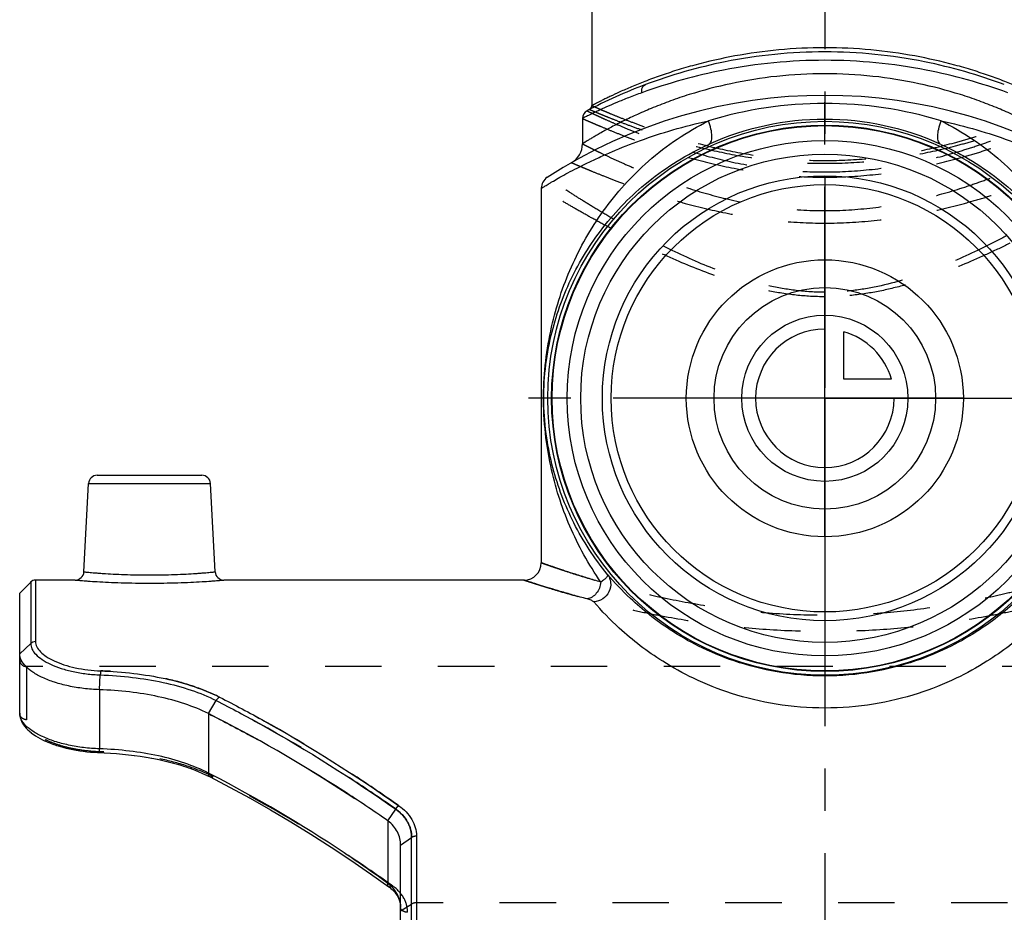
# Model space of a CAD drawing. Header units: millimetres. Extents: x 0 to 1000, y 0 to 1000.
# Tile 2 of 5: x 407 to 521, y 421 to 524. Entities that reach past the tile are written whole.
import ezdxf

# ---------------------------------------------------------------- set-up
doc = ezdxf.new("R2010")
doc.units = ezdxf.units.MM
doc.header["$LTSCALE"] = 65.185185
doc.linetypes.add('CENTER', pattern=[0.6, 0.375, -0.075, 0.075, -0.075])
doc.linetypes.add('HIDDEN', pattern=[0.2, 0.1, -0.1])
for name, color, linetype in [('ACHSEN_S', 7, 'CONTINUOUS'), ('FASEN', 7, 'CONTINUOUS'), ('FLAECHEN', 7, 'CONTINUOUS'), ('KOERPER', 7, 'CONTINUOUS'), ('KONST.EL_MIT_GEO', 7, 'CONTINUOUS'), ('KURVEN', 7, 'CONTINUOUS')]:
    doc.layers.add(name, color=color, linetype=linetype)

msp = doc.modelspace()

# ---------------------------------------------------------------- linework, layer by layer
at = {"layer": 'ACHSEN_S', "color": 40, "linetype": 'CENTER'}
msp.add_line((500, 662.55), (500, 338.23), dxfattribs=at)
at = {"layer": 'FASEN', "color": 7, "linetype": 'Continuous'}
for p, q in [((407, 457.95), (408.27, 459.22)), ((407, 450.93), (407, 457.95))]:
    msp.add_line(p, q, dxfattribs=at)
for radius in [31.5, 29.77]:
    msp.add_circle((500, 480.45), radius, dxfattribs=at)
for points, knots in [([(416.22, 446.78), (415.6, 446.8), (414.4, 446.89), (412.67, 447.18), (411.08, 447.59), (409.7, 448.12), (408.56, 448.73), (407.71, 449.41), (407.15, 450.14), (407, 450.68), (407, 450.93)], [0, 0, 0, 0, 0.171086, 0.335705, 0.489171, 0.627498, 0.747754, 0.848485, 0.930752, 1, 1, 1, 1]), ([(428.79, 444.02), (427.92, 444.46), (426.02, 445.23), (422.96, 446.04), (419.65, 446.57), (417.37, 446.74), (416.22, 446.78)], [0, 0, 0, 0, 0.225911, 0.471818, 0.732536, 1, 1, 1, 1]), ([(449.54, 431.63), (447.85, 432.8), (441.16, 437.29), (434.16, 441.32), (428.79, 444.02)], [0, 0, 0, 0, 0.254625, 1, 1, 1, 1]), ([(451, 428.81), (451, 429.08), (450.94, 429.61), (450.65, 430.37), (450.18, 431.06), (449.77, 431.45), (449.54, 431.63)], [0, 0, 0, 0, 0.240298, 0.483173, 0.734744, 1, 1, 1, 1])]:
    msp.add_open_spline(points, degree=3, knots=knots, dxfattribs=at)
at = {"layer": 'FASEN', "color": 8, "linetype": 'HIDDEN'}
msp.add_open_spline([(428.79, 444.02), (430.56, 443.13), (437.69, 439.37), (444.55, 435.09), (449.54, 431.63)], degree=3, knots=[0, 0, 0, 0, 0.246267, 1, 1, 1, 1], dxfattribs=at)
at = {"layer": 'FLAECHEN', "color": 7, "linetype": 'Continuous'}
for p, q in [((472, 512.78), (472, 509.85)), ((467.25, 504.72), (467.25, 461.45))]:
    msp.add_line(p, q, dxfattribs=at)
msp.add_circle((500, 480.45), 24.69, dxfattribs=at)
at = {"layer": 'KOERPER', "color": 40, "linetype": 'CENTER'}
for q in [(500, 517.12), (463.33, 480.45), (536.67, 480.45), (500, 443.78)]:
    msp.add_line((500, 480.45), q, dxfattribs=at)
at = {"layer": 'KOERPER', "color": 7, "linetype": 'Continuous'}
for p, q in [((413.42, 459.45), (408.83, 459.45)), ((465.25, 459.45), (430.58, 459.45))]:
    msp.add_line(p, q, dxfattribs=at)
at = {"layer": 'KOERPER', "color": 8, "linetype": 'HIDDEN'}
msp.add_line((592.2, 449.45), (407.8, 449.45), dxfattribs=at)
at = {"layer": 'KOERPER', "color": 7, "linetype": 'Continuous'}
for radius in [32, 31.56]:
    msp.add_circle((500, 480.45), radius, dxfattribs=at)
at = {"layer": 'KONST.EL_MIT_GEO', "color": 7, "linetype": 'Continuous'}
for p, q in [((473.1, 577.45), (473.1, 514.27)), ((415.95, 471.55), (428.05, 471.55)), ((414.42, 460.4), (414.95, 470.6)), ((414.95, 470.6), (429.05, 470.6)), ((429.58, 460.4), (429.05, 470.6)), ((408.27, 459.22), (408.27, 452.11)), ((408.83, 459.45), (408.83, 452.33)), ((407, 450.93), (408.27, 452.11)), ((407, 444.06), (407, 450.93)), ((416.22, 446.78), (416.31, 448.49)), ((416.22, 446.78), (416.22, 439.95)), ((428.79, 444.02), (429.68, 445.53)), ((428.79, 444.02), (428.79, 437.15)), ((407.14, 443.3), (407.23, 443.1)), ((407.22, 443.11), (407.33, 442.9)), ((407.33, 442.91), (407.45, 442.71)), ((407.45, 442.72), (407.6, 442.52)), ((407.59, 442.53), (407.76, 442.33)), ((407.75, 442.34), (407.94, 442.15)), ((407.93, 442.16), (408.14, 441.97)), ((408.13, 441.98), (408.35, 441.79)), ((408.34, 441.8), (408.58, 441.62)), ((408.57, 441.63), (408.83, 441.46)), ((408.82, 441.46), (409.09, 441.3)), ((409.08, 441.3), (409.36, 441.14)), ((409.35, 441.15), (409.65, 441)), ((409.64, 441), (409.95, 440.85)), ((409.94, 440.86), (410.26, 440.72)), ((410.25, 440.72), (410.59, 440.59)), ((410.57, 440.59), (410.92, 440.46)), ((410.91, 440.47), (411.27, 440.35)), ((411.26, 440.35), (411.63, 440.24)), ((411.61, 440.24), (411.99, 440.13)), ((411.98, 440.14), (412.37, 440.04)), ((412.35, 440.04), (412.75, 439.95)), ((412.74, 439.95), (413.14, 439.87)), ((413.13, 439.87), (413.54, 439.79)), ((413.53, 439.8), (413.94, 439.73)), ((413.93, 439.73), (414.35, 439.67)), ((414.34, 439.67), (414.76, 439.62)), ((414.75, 439.62), (415.18, 439.58)), ((415.16, 439.58), (415.6, 439.55)), ((415.58, 439.55), (416.02, 439.53)), ((416, 439.53), (416.78, 439.49)), ((428.63, 436.88), (428.99, 436.7)), ((429.13, 436.98), (428.79, 437.15)), ((429.13, 436.97), (428.79, 437.15)), ((449.54, 431.63), (450.44, 432.98)), ((449.54, 431.63), (449.54, 424.4)), ((451, 428.81), (452.27, 429.71)), ((451, 402.51), (451, 428.81)), ((452.27, 412.5), (452.27, 429.71)), ((452.83, 429.89), (452.83, 412.49))]:
    msp.add_line(p, q, dxfattribs=at)
at = {"layer": 'KONST.EL_MIT_GEO', "color": 8, "linetype": 'HIDDEN'}
for p, q in [((407.8, 449.45), (407.8, 443.31)), ((416.25, 439.6), (416.28, 439.6)), ((416.25, 439.6), (416.28, 439.6)), ((416.77, 439.49), (416.78, 439.49)), ((417.47, 439.46), (417.49, 439.45)), ((418.17, 439.41), (418.19, 439.4)), ((418.87, 439.34), (418.88, 439.34)), ((419.56, 439.27), (419.57, 439.27)), ((420.24, 439.19), (420.26, 439.19)), ((420.92, 439.09), (420.93, 439.09)), ((421.58, 438.99), (421.6, 438.99)), ((422.24, 438.87), (422.25, 438.87)), ((422.89, 438.74), (422.9, 438.74)), ((423.52, 438.61), (423.54, 438.6)), ((424.15, 438.46), (424.16, 438.45)), ((424.76, 438.3), (424.77, 438.29)), ((425.36, 438.13), (425.37, 438.12)), ((425.94, 437.95), (425.95, 437.94)), ((426.51, 437.75), (426.52, 437.75)), ((427.06, 437.55), (427.08, 437.55)), ((427.6, 437.34), (427.61, 437.33)), ((428.12, 437.11), (428.13, 437.11)), ((428.63, 436.88), (428.63, 436.88)), ((431.24, 435.53), (431.24, 435.52)), ((433.6, 434.24), (433.61, 434.23)), ((435.95, 432.9), (435.97, 432.9)), ((438.3, 431.52), (438.31, 431.51)), ((440.63, 430.08), (440.64, 430.08)), ((442.95, 428.6), (442.96, 428.6)), ((445.24, 427.09), (445.25, 427.08)), ((447.51, 425.53), (447.52, 425.52)), ((449.82, 424.29), (450.1, 424.09)), ((449.82, 424.28), (450.1, 424.09)), ((449.69, 423.98), (449.7, 423.97)), ((449.86, 423.84), (449.87, 423.83)), ((450.02, 423.7), (450.03, 423.69)), ((450.18, 423.54), (450.19, 423.54)), ((450.32, 423.39), (450.33, 423.38)), ((450.45, 423.22), (450.46, 423.21)), ((450.57, 423.05), (450.57, 423.04)), ((450.67, 422.88), (450.68, 422.87)), ((450.76, 422.69), (450.77, 422.68)), ((450.84, 422.51), (450.84, 422.5)), ((450.9, 422.31), (450.9, 422.31)), ((450.95, 422.12), (450.95, 422.11)), ((451, 421.22), (452.27, 422.01)), ((547.17, 422.16), (452.83, 422.16)), ((450.98, 421.92), (450.98, 421.91)), ((451, 421.71), (451, 421.7))]:
    msp.add_line(p, q, dxfattribs=at)
at = {"layer": 'KONST.EL_MIT_GEO', "color": 7, "linetype": 'Continuous'}
for points in [[(407, 444.06), (407, 444), (407.01, 443.84), (407.04, 443.66), (407.08, 443.48)], [(407, 444.01), (407.01, 443.85), (407.04, 443.67), (407.08, 443.49), (407.15, 443.29)], [(416.78, 439.49), (417.49, 439.45), (418.19, 439.4), (418.88, 439.34), (419.57, 439.27), (420.26, 439.19), (420.93, 439.09), (421.6, 438.99), (422.25, 438.87), (422.9, 438.74), (423.54, 438.6), (424.16, 438.45), (424.77, 438.29), (425.37, 438.12), (425.95, 437.94), (426.52, 437.75), (427.08, 437.55), (427.61, 437.33), (428.13, 437.11), (428.64, 436.87)], [(428.99, 436.7), (431.24, 435.52), (433.61, 434.23), (435.97, 432.9), (438.31, 431.51), (440.64, 430.08), (442.96, 428.6), (445.25, 427.08), (447.52, 425.52), (449.63, 424.02)], [(449.63, 424.02), (449.7, 423.97), (449.87, 423.83), (450.03, 423.69), (450.19, 423.54), (450.33, 423.38), (450.46, 423.21), (450.57, 423.04), (450.68, 422.87), (450.77, 422.68), (450.84, 422.5), (450.9, 422.31), (450.95, 422.11), (450.98, 421.91), (451, 421.7), (451, 421.61)]]:
    msp.add_lwpolyline(points, dxfattribs=at)
for radius in [28.2, 25.7]:
    msp.add_circle((500, 480.45), radius, dxfattribs=at)
for centre, radius, start, end in [((500, 461.45), 59, 110.5712, 117.7437), ((500, 456.45), 59, 57.0793, 122.9207), ((472.6, 514.27), 0.5, 297.4195, 0.0001), ((499.99, 468.95), 45.57, 89.9902, 107.1293), ((500.01, 468.95), 45.57, 72.8707, 90.0098), ((473, 512.78), 1, 117.7438, 179.9999), ((500, 480.19), 32.49, 90.0082, 114.393), ((500, 480.19), 32.49, 65.607, 89.9918), ((469.5, 509.85), 2.5, 299.7314, 0), ((468.75, 504.72), 1.5, 122.9208, 180), ((415.95, 470.55), 1, 90, 177), ((428.05, 470.55), 1, 3, 90), ((465.25, 461.45), 2, 270, 360), ((413.42, 460.45), 1, 269.9993, 357.0001), ((430.58, 460.45), 1, 182.9999, 270.0007), ((408.83, 458.65), 0.8, 90, 135), ((446.91, 420.97), 4.32, 48.003, 52.64)]:
    msp.add_arc(centre, radius, start, end, dxfattribs=at)
at = {"layer": 'KONST.EL_MIT_GEO', "color": 8, "linetype": 'HIDDEN'}
for centre, radius, start, end in [((407.8, 450.25), 0.8, 180, 270), ((421.1, 420.42), 18.27, 63.1461, 64.135), ((447.67, 421.61), 3.33, 0.0001, 1.9434)]:
    msp.add_arc(centre, radius, start, end, dxfattribs=at)
at = {"layer": 'KONST.EL_MIT_GEO', "color": 7, "linetype": 'Continuous'}
for points, knots in [([(526.9, 514.27), (526.9, 514.27), (526.88, 514.27), (526.86, 514.29), (526.82, 514.31), (526.76, 514.34), (526.69, 514.38), (526.55, 514.45), (526.35, 514.55), (526.05, 514.7), (525.7, 514.89), (525.28, 515.09), (524.6, 515.42), (523.62, 515.88), (522.27, 516.46), (520.72, 517.09), (518.98, 517.73), (517.06, 518.37), (514.2, 519.2), (510.28, 520.09), (505.26, 520.79), (500, 521.03), (494.74, 520.79), (489.72, 520.09), (485.8, 519.2), (482.94, 518.37), (481.02, 517.73), (479.28, 517.09), (477.73, 516.46), (476.38, 515.88), (475.4, 515.42), (474.72, 515.09), (474.3, 514.89), (473.95, 514.7), (473.65, 514.55), (473.45, 514.45), (473.31, 514.38), (473.24, 514.34), (473.18, 514.31), (473.14, 514.29), (473.12, 514.27), (473.1, 514.27), (473.1, 514.27)], [0, 0, 0, 0, 0.000169, 0.000675, 0.001518, 0.002694, 0.004204, 0.006045, 0.010701, 0.016634, 0.023805, 0.032172, 0.04169, 0.063986, 0.090309, 0.120285, 0.153566, 0.189828, 0.228763, 0.313411, 0.40488, 0.5, 0.59512, 0.68659, 0.771237, 0.810172, 0.846434, 0.879715, 0.909691, 0.936014, 0.95831, 0.967828, 0.976195, 0.983366, 0.989299, 0.993955, 0.995796, 0.997306, 0.998482, 0.999325, 0.999831, 1, 1, 1, 1]), ([(500, 520.47), (496.14, 520.47), (489.07, 519.76), (482.26, 517.81), (479.27, 516.69)], [0, 0, 0, 0, 0.546968, 1, 1, 1, 1]), ([(520.73, 516.69), (517.74, 517.81), (510.93, 519.76), (503.86, 520.47), (500, 520.47)], [0, 0, 0, 0, 0.453032, 1, 1, 1, 1]), ([(500, 519.5), (496.08, 519.5), (488.88, 518.8), (481.93, 516.86), (478.87, 515.75)], [0, 0, 0, 0, 0.546145, 1, 1, 1, 1]), ([(521.13, 515.75), (518.07, 516.86), (511.12, 518.8), (503.92, 519.5), (500, 519.5)], [0, 0, 0, 0, 0.453855, 1, 1, 1, 1]), ([(500, 517.95), (498.14, 517.95), (494.5, 517.75), (489.26, 516.91), (485.18, 515.84), (482.22, 514.84), (480.23, 514.07), (478.42, 513.29), (476.82, 512.54), (475.61, 511.92), (474.76, 511.46), (474.2, 511.15), (473.7, 510.87), (473.26, 510.62), (472.89, 510.4), (472.58, 510.21), (472.36, 510.08), (472.22, 509.99), (472.15, 509.94), (472.09, 509.91), (472.04, 509.88), (472.02, 509.86), (472, 509.86), (472, 509.85)], [0, 0, 0, 0, 0.188744, 0.370245, 0.538414, 0.615963, 0.688388, 0.755108, 0.815481, 0.868781, 0.892528, 0.914196, 0.933673, 0.950845, 0.965604, 0.977844, 0.987473, 0.991283, 0.994412, 0.996852, 0.9986, 0.99965, 1, 1, 1, 1]), ([(528, 509.85), (528, 509.86), (527.98, 509.86), (527.96, 509.88), (527.91, 509.91), (527.85, 509.94), (527.78, 509.99), (527.64, 510.08), (527.42, 510.21), (527.11, 510.4), (526.74, 510.62), (526.3, 510.87), (525.8, 511.15), (525.24, 511.46), (524.39, 511.92), (523.18, 512.54), (521.58, 513.29), (519.77, 514.07), (517.78, 514.84), (514.82, 515.84), (510.74, 516.91), (505.5, 517.75), (501.86, 517.95), (500, 517.95)], [0, 0, 0, 0, 0.00035, 0.0014, 0.003148, 0.005588, 0.008717, 0.012527, 0.022156, 0.034396, 0.049155, 0.066327, 0.085804, 0.107472, 0.131219, 0.18452, 0.244892, 0.311612, 0.384037, 0.461586, 0.629755, 0.811256, 1, 1, 1, 1]), ([(478.87, 515.75), (478.85, 515.85), (478.84, 516.06), (478.91, 516.34), (479.05, 516.56), (479.19, 516.66), (479.27, 516.69)], [0, 0, 0, 0, 0.283377, 0.544674, 0.780928, 1, 1, 1, 1]), ([(478.87, 515.75), (478.35, 515.57), (477.38, 515.2), (476.02, 514.65), (474.85, 514.14), (473.99, 513.75), (473.4, 513.47), (473.04, 513.3), (472.73, 513.15), (472.48, 513.02), (472.3, 512.93), (472.18, 512.88), (472.12, 512.84), (472.07, 512.82), (472.03, 512.8), (472.01, 512.79), (472, 512.78), (472, 512.78)], [0, 0, 0, 0, 0.219364, 0.415928, 0.587571, 0.732152, 0.793611, 0.847498, 0.89357, 0.931602, 0.961399, 0.973159, 0.982804, 0.990316, 0.995691, 0.998921, 1, 1, 1, 1]), ([(467.25, 504.72), (467.25, 504.72), (467.26, 504.72), (467.27, 504.73), (467.3, 504.75), (467.34, 504.77), (467.39, 504.8), (467.48, 504.86), (467.62, 504.94), (467.81, 505.06), (468.05, 505.2), (468.33, 505.37), (468.79, 505.64), (469.45, 506.02), (470.37, 506.52), (471.43, 507.08), (472.63, 507.68), (473.97, 508.31), (475.99, 509.21), (478.81, 510.32), (482.53, 511.53), (485.18, 512.2), (486.57, 512.5)], [0, 0, 0, 0, 0.000311, 0.001242, 0.002792, 0.004959, 0.007742, 0.011136, 0.019741, 0.030733, 0.044065, 0.059677, 0.077508, 0.119549, 0.169616, 0.227132, 0.291538, 0.362313, 0.43898, 0.608259, 0.796248, 1, 1, 1, 1]), ([(474.13, 459.22), (472.72, 461.25), (470.33, 465.56), (468.47, 471.47), (467.64, 476.56), (467.36, 481.96), (468.14, 488.53), (470.52, 495.76), (474.25, 502.33), (479.55, 508.21), (484.07, 511.27), (486.57, 512.5)], [0, 0, 0, 0, 0.119909, 0.237877, 0.299347, 0.370147, 0.500183, 0.618093, 0.738276, 0.864559, 1, 1, 1, 1]), ([(486.59, 509.78), (486.65, 509.8), (486.76, 509.9), (486.88, 510.12), (486.94, 510.4), (486.97, 510.89), (486.86, 511.61), (486.69, 512.2), (486.57, 512.5)], [0, 0, 0, 0, 0.07014, 0.151632, 0.250585, 0.368901, 0.658743, 1, 1, 1, 1]), ([(513.41, 509.78), (513.35, 509.8), (513.24, 509.9), (513.12, 510.12), (513.06, 510.4), (513.03, 510.89), (513.14, 511.61), (513.31, 512.2), (513.43, 512.5)], [0, 0, 0, 0, 0.07014, 0.151632, 0.250586, 0.368902, 0.658744, 1, 1, 1, 1]), ([(513.43, 512.5), (515.93, 511.27), (520.45, 508.21), (525.75, 502.33), (529.48, 495.76), (531.86, 488.53), (532.64, 481.96), (532.36, 476.56), (531.53, 471.47), (529.67, 465.56), (527.28, 461.25), (525.87, 459.22)], [0, 0, 0, 0, 0.135446, 0.261722, 0.381901, 0.499811, 0.62984, 0.700647, 0.762119, 0.880089, 1, 1, 1, 1]), ([(513.43, 512.5), (514.82, 512.2), (517.47, 511.53), (521.19, 510.32), (524.01, 509.21), (526.03, 508.31), (527.37, 507.68), (528.57, 507.08), (529.63, 506.52), (530.55, 506.02), (531.21, 505.64), (531.67, 505.37), (531.95, 505.2), (532.19, 505.06), (532.38, 504.94), (532.52, 504.86), (532.61, 504.8), (532.66, 504.77), (532.7, 504.75), (532.73, 504.73), (532.74, 504.72), (532.75, 504.72), (532.75, 504.72)], [0, 0, 0, 0, 0.203752, 0.391741, 0.56102, 0.637687, 0.708462, 0.772868, 0.830384, 0.880451, 0.922492, 0.940323, 0.955935, 0.969267, 0.980259, 0.988864, 0.992258, 0.995041, 0.997208, 0.998758, 0.999689, 1, 1, 1, 1]), ([(474.86, 460.14), (473.37, 461.96), (470.82, 465.86), (468.75, 471.32), (467.78, 476.03), (467.34, 481.17), (468.05, 487.46), (470.47, 494.32), (474.23, 500.42), (479.58, 505.87), (484.09, 508.65), (486.59, 509.78)], [0, 0, 0, 0, 0.119841, 0.235694, 0.295302, 0.364588, 0.498143, 0.613998, 0.733126, 0.860497, 1, 1, 1, 1]), ([(513.41, 509.78), (515.91, 508.65), (520.42, 505.87), (525.77, 500.42), (529.53, 494.32), (531.95, 487.46), (532.66, 481.17), (532.22, 476.03), (531.25, 471.32), (529.18, 465.87), (526.63, 461.96), (525.14, 460.14)], [0, 0, 0, 0, 0.139508, 0.266873, 0.385996, 0.501852, 0.635397, 0.704693, 0.764302, 0.880157, 1, 1, 1, 1]), ([(474.13, 459.22), (473.61, 459.37), (472.63, 459.66), (471.26, 460.09), (470.08, 460.47), (469.22, 460.76), (468.64, 460.96), (468.28, 461.09), (467.97, 461.19), (467.72, 461.28), (467.52, 461.35), (467.39, 461.4), (467.32, 461.42), (467.28, 461.44), (467.27, 461.44), (467.25, 461.45), (467.25, 461.45)], [0, 0, 0, 0, 0.224327, 0.423396, 0.595422, 0.738804, 0.799277, 0.85205, 0.896969, 0.933909, 0.962757, 0.983426, 0.990674, 0.995855, 0.998964, 1, 1, 1, 1]), ([(414.42, 460.4), (414.42, 460.4), (414.43, 460.4), (414.46, 460.39), (414.5, 460.39), (414.6, 460.38), (414.76, 460.37), (415.01, 460.34), (415.33, 460.32), (415.71, 460.28), (416.15, 460.25), (416.85, 460.2), (417.84, 460.14), (419.13, 460.08), (420.54, 460.04), (422, 460.03), (423.46, 460.04), (424.87, 460.08), (426.16, 460.14), (427.15, 460.2), (427.85, 460.25), (428.29, 460.28), (428.67, 460.32), (428.99, 460.34), (429.24, 460.37), (429.4, 460.38), (429.5, 460.39), (429.54, 460.39), (429.57, 460.4), (429.58, 460.4), (429.58, 460.4)], [0, 0, 0, 0, 0.000604, 0.002412, 0.00542, 0.009622, 0.021559, 0.038105, 0.059096, 0.084327, 0.113553, 0.146494, 0.222223, 0.308635, 0.40243, 0.5, 0.597571, 0.691365, 0.777777, 0.853507, 0.886447, 0.915673, 0.940904, 0.961895, 0.978441, 0.990378, 0.99458, 0.997588, 0.999396, 1, 1, 1, 1]), ([(474.86, 460.14), (474.97, 460), (475.15, 459.69), (475.33, 458.98), (475.15, 458.04), (474.4, 457.19), (473.67, 456.95), (473.3, 456.93)], [0, 0, 0, 0, 0.122707, 0.246258, 0.495168, 0.748281, 1, 1, 1, 1]), ([(474.86, 460.14), (474.87, 460.11), (474.9, 460.06), (474.89, 459.96), (474.84, 459.85), (474.73, 459.69), (474.49, 459.47), (474.26, 459.31), (474.13, 459.22)], [0, 0, 0, 0, 0.068371, 0.141626, 0.230849, 0.340625, 0.626528, 1, 1, 1, 1]), ([(500, 448.37), (498.15, 448.37), (494.6, 448.67), (489.7, 449.92), (485.57, 451.64), (481.49, 453.99), (477.93, 456.8), (475.7, 459.15), (474.86, 460.14)], [0, 0, 0, 0, 0.193403, 0.371855, 0.527858, 0.660557, 0.864086, 1, 1, 1, 1]), ([(525.14, 460.14), (524.3, 459.15), (522.07, 456.8), (518.51, 453.99), (514.43, 451.64), (510.3, 449.92), (505.4, 448.67), (501.85, 448.37), (500, 448.37)], [0, 0, 0, 0, 0.135922, 0.339435, 0.472117, 0.628108, 0.806577, 1, 1, 1, 1]), ([(413.42, 459.45), (413.43, 459.45), (413.49, 459.44), (413.61, 459.44), (413.82, 459.42), (414.1, 459.4), (414.46, 459.37), (415.08, 459.32), (416.02, 459.26), (417.3, 459.19), (419.32, 459.12), (422, 459.07), (424.68, 459.12), (426.7, 459.19), (427.98, 459.26), (428.92, 459.32), (429.54, 459.37), (429.9, 459.4), (430.18, 459.42), (430.39, 459.44), (430.51, 459.44), (430.57, 459.45), (430.58, 459.45)], [0, 0, 0, 0, 0.002434, 0.009709, 0.021747, 0.038421, 0.059556, 0.084931, 0.147332, 0.223142, 0.309424, 0.5, 0.690577, 0.776858, 0.852669, 0.91507, 0.940445, 0.961579, 0.978253, 0.990291, 0.997566, 1, 1, 1, 1]), ([(472.55, 457.27), (472, 457.41), (470.96, 457.7), (469.51, 458.12), (468.26, 458.49), (467.35, 458.77), (466.73, 458.97), (466.34, 459.09), (466.02, 459.2), (465.75, 459.29), (465.54, 459.35), (465.4, 459.4), (465.32, 459.42), (465.28, 459.44), (465.27, 459.44), (465.25, 459.45), (465.25, 459.45)], [0, 0, 0, 0, 0.223917, 0.422819, 0.594852, 0.738346, 0.798896, 0.85175, 0.896749, 0.933762, 0.962672, 0.983387, 0.990652, 0.995846, 0.998962, 1, 1, 1, 1]), ([(474.13, 459.22), (474.1, 458.98), (473.99, 458.52), (473.64, 457.91), (473.15, 457.46), (472.75, 457.3), (472.55, 457.27)], [0, 0, 0, 0, 0.267807, 0.52999, 0.775414, 1, 1, 1, 1]), ([(473.3, 456.93), (473.27, 456.97), (473.17, 457.03), (472.92, 457.16), (472.71, 457.22), (472.55, 457.27)], [0, 0, 0, 0, 0.180059, 0.411684, 1, 1, 1, 1]), ([(500, 444.66), (498.12, 444.66), (494.46, 444.95), (489.37, 446.18), (484.99, 447.92), (480.58, 450.36), (476.68, 453.33), (474.23, 455.87), (473.3, 456.93)], [0, 0, 0, 0, 0.186549, 0.361306, 0.517063, 0.651589, 0.860295, 1, 1, 1, 1]), ([(526.7, 456.93), (525.77, 455.87), (523.32, 453.33), (519.42, 450.36), (515.01, 447.92), (510.63, 446.18), (505.54, 444.95), (501.88, 444.66), (500, 444.66)], [0, 0, 0, 0, 0.139713, 0.348401, 0.482909, 0.638658, 0.813433, 1, 1, 1, 1]), ([(408.83, 452.33), (408.73, 452.33), (408.52, 452.29), (408.34, 452.18), (408.27, 452.11)], [0, 0, 0, 0, 0.504568, 1, 1, 1, 1]), ([(408.27, 452.11), (408.27, 451.9), (408.39, 451.43), (408.87, 450.8), (409.62, 450.21), (410.61, 449.67), (411.81, 449.21), (413.2, 448.84), (414.72, 448.59), (415.78, 448.51), (416.31, 448.49)], [0, 0, 0, 0, 0.067857, 0.149095, 0.249171, 0.369174, 0.507676, 0.661718, 0.827356, 1, 1, 1, 1]), ([(408.83, 452.33), (408.83, 452.13), (408.95, 451.69), (409.41, 451.11), (410.1, 450.56), (411.02, 450.06), (412.15, 449.63), (413.93, 449.16), (415.37, 448.99), (416.36, 448.96)], [0, 0, 0, 0, 0.067622, 0.148704, 0.248634, 0.368534, 0.507043, 0.661253, 1, 1, 1, 1]), ([(416.36, 448.96), (416.35, 448.93), (416.33, 448.77), (416.32, 448.62), (416.31, 448.49)], [0, 0, 0, 0, 0.180686, 1, 1, 1, 1]), ([(416.31, 448.49), (417.55, 448.45), (419.99, 448.26), (423.5, 447.69), (426.75, 446.82), (428.76, 446), (429.68, 445.53)], [0, 0, 0, 0, 0.26979, 0.529839, 0.774526, 1, 1, 1, 1]), ([(416.36, 448.96), (417.63, 448.91), (420.13, 448.72), (423.74, 448.14), (427.07, 447.24), (429.13, 446.4), (430.08, 445.92)], [0, 0, 0, 0, 0.27, 0.530133, 0.774745, 1, 1, 1, 1]), ([(430.08, 445.92), (430.04, 445.9), (429.88, 445.8), (429.76, 445.65), (429.68, 445.53)], [0, 0, 0, 0, 0.227356, 1, 1, 1, 1]), ([(430.08, 445.92), (431.83, 445.03), (438.96, 441.23), (445.8, 436.89), (450.79, 433.37)], [0, 0, 0, 0, 0.243526, 1, 1, 1, 1]), ([(429.68, 445.53), (431.44, 444.64), (438.58, 440.83), (445.43, 436.5), (450.44, 432.98)], [0, 0, 0, 0, 0.243581, 1, 1, 1, 1]), ([(416.22, 439.95), (415.6, 439.97), (414.4, 440.06), (412.67, 440.35), (411.08, 440.77), (409.7, 441.3), (408.56, 441.91), (407.71, 442.58), (407.15, 443.28), (407, 443.82), (407, 444.06)], [0, 0, 0, 0, 0.172062, 0.337355, 0.491427, 0.630303, 0.750862, 0.851392, 0.93268, 1, 1, 1, 1]), ([(428.79, 437.15), (427.92, 437.6), (426.03, 438.37), (422.97, 439.2), (419.66, 439.74), (417.38, 439.91), (416.22, 439.95)], [0, 0, 0, 0, 0.226188, 0.47107, 0.73083, 1, 1, 1, 1]), ([(416.25, 439.52), (416.25, 439.52), (416.24, 439.53), (416.23, 439.55), (416.23, 439.59), (416.22, 439.66), (416.22, 439.78), (416.22, 439.89), (416.22, 439.95)], [0, 0, 0, 0, 0.024343, 0.077804, 0.162841, 0.278466, 0.593306, 1, 1, 1, 1]), ([(428.99, 436.7), (428.92, 436.73), (428.8, 436.88), (428.79, 437.06), (428.79, 437.15)], [0, 0, 0, 0, 0.445809, 1, 1, 1, 1]), ([(449.54, 424.4), (447.87, 425.61), (441.31, 430.17), (434.41, 434.26), (429.13, 436.98)], [0, 0, 0, 0, 0.256857, 1, 1, 1, 1]), ([(450.44, 432.98), (450.46, 433.03), (450.51, 433.13), (450.63, 433.25), (450.74, 433.34), (450.79, 433.37)], [0, 0, 0, 0, 0.261072, 0.643801, 1, 1, 1, 1]), ([(450.79, 433.37), (451.39, 432.96), (452.17, 432.17), (452.73, 430.88), (452.83, 430.22), (452.83, 429.89)], [0, 0, 0, 0, 0.523168, 0.764242, 1, 1, 1, 1]), ([(450.44, 432.98), (450.99, 432.59), (451.7, 431.85), (452.19, 430.64), (452.27, 430.01), (452.27, 429.71)], [0, 0, 0, 0, 0.521479, 0.762973, 1, 1, 1, 1]), ([(452.27, 429.71), (452.3, 429.74), (452.47, 429.85), (452.68, 429.89), (452.83, 429.89)], [0, 0, 0, 0, 0.24173, 1, 1, 1, 1]), ([(449.63, 424.02), (449.58, 424.05), (449.51, 424.19), (449.52, 424.33), (449.54, 424.4)], [0, 0, 0, 0, 0.433048, 1, 1, 1, 1]), ([(451, 421.72), (450.98, 422.17), (450.75, 423.11), (450.16, 423.86), (449.8, 424.18)], [0, 0, 0, 0, 0.485399, 1, 1, 1, 1])]:
    msp.add_open_spline(points, degree=3, knots=knots, dxfattribs=at)
at = {"layer": 'KONST.EL_MIT_GEO', "color": 8, "linetype": 'HIDDEN'}
for points, knots in [([(473.1, 514.27), (473.1, 514.26), (473.12, 514.26), (473.14, 514.25), (473.18, 514.23), (473.24, 514.2), (473.31, 514.17), (473.45, 514.11), (473.65, 514.02), (473.95, 513.89), (474.3, 513.74), (474.72, 513.56), (475.4, 513.27), (476.39, 512.87), (477.74, 512.34), (479.29, 511.77), (481.04, 511.16), (482.97, 510.55), (485.83, 509.74), (489.74, 508.83), (494.75, 508.09), (500, 507.83), (505.25, 508.09), (510.26, 508.83), (514.17, 509.74), (517.03, 510.55), (518.96, 511.16), (520.71, 511.77), (522.26, 512.34), (523.61, 512.87), (524.6, 513.27), (525.28, 513.56), (525.7, 513.74), (526.05, 513.89), (526.35, 514.02), (526.55, 514.11), (526.69, 514.17), (526.76, 514.2), (526.82, 514.23), (526.86, 514.25), (526.88, 514.26), (526.9, 514.26), (526.9, 514.27)], [0, 0, 0, 0, 0.000164, 0.000655, 0.001473, 0.002616, 0.004083, 0.005872, 0.010406, 0.016194, 0.023208, 0.031415, 0.040775, 0.062799, 0.088936, 0.118832, 0.152135, 0.188501, 0.227597, 0.312637, 0.404499, 0.5, 0.595501, 0.687363, 0.772403, 0.811499, 0.847865, 0.881168, 0.911064, 0.937201, 0.959225, 0.968585, 0.976792, 0.983806, 0.989594, 0.994128, 0.995917, 0.997384, 0.998527, 0.999345, 0.999836, 1, 1, 1, 1]), ([(472.53, 513.67), (472.55, 513.66), (472.57, 513.65), (472.62, 513.63), (472.7, 513.58), (472.86, 513.51), (473.09, 513.4), (473.39, 513.26), (473.75, 513.09), (474.17, 512.89), (474.86, 512.58), (475.86, 512.14), (477.23, 511.56), (478.8, 510.92), (480.58, 510.26), (482.54, 509.58), (485.46, 508.66), (489.45, 507.64), (494.59, 506.8), (498.17, 506.6), (500, 506.6)], [0, 0, 0, 0, 0.001305, 0.002932, 0.005208, 0.011694, 0.020725, 0.032258, 0.046235, 0.062593, 0.081258, 0.125187, 0.177351, 0.237047, 0.303574, 0.37625, 0.454412, 0.62455, 0.808542, 1, 1, 1, 1]), ([(472.83, 513.82), (472.83, 513.82), (472.84, 513.81), (472.87, 513.81), (472.91, 513.79), (473, 513.75), (473.16, 513.68), (473.39, 513.58), (473.69, 513.46), (474.05, 513.3), (474.48, 513.13), (475.17, 512.85), (476.17, 512.45), (477.54, 511.93), (479.11, 511.37), (480.88, 510.78), (482.83, 510.18), (485.72, 509.38), (489.67, 508.49), (494.71, 507.77), (500, 507.51), (505.29, 507.77), (510.33, 508.49), (514.28, 509.38), (517.17, 510.18), (519.12, 510.78), (520.89, 511.37), (522.46, 511.93), (523.83, 512.45), (524.83, 512.85), (525.52, 513.13), (525.95, 513.3), (526.31, 513.46), (526.61, 513.58), (526.84, 513.68), (527, 513.75), (527.09, 513.79), (527.13, 513.81), (527.16, 513.81), (527.17, 513.82), (527.17, 513.82)], [0, 0, 0, 0, 0.000165, 0.000657, 0.001477, 0.002624, 0.005891, 0.010438, 0.016244, 0.023278, 0.031506, 0.04089, 0.062961, 0.089144, 0.119081, 0.152416, 0.188802, 0.227904, 0.312907, 0.40466, 0.5, 0.595341, 0.687094, 0.772097, 0.811198, 0.847584, 0.880919, 0.910856, 0.937039, 0.95911, 0.968494, 0.976722, 0.983756, 0.989562, 0.99411, 0.997376, 0.998523, 0.999343, 0.999835, 1, 1, 1, 1]), ([(500, 506.6), (501.83, 506.6), (505.41, 506.8), (510.55, 507.64), (514.54, 508.66), (517.46, 509.58), (519.42, 510.26), (521.2, 510.92), (522.77, 511.56), (524.14, 512.14), (525.14, 512.58), (525.83, 512.89), (526.25, 513.09), (526.61, 513.26), (526.91, 513.4), (527.14, 513.51), (527.3, 513.58), (527.38, 513.63), (527.43, 513.65), (527.45, 513.66), (527.47, 513.67)], [0, 0, 0, 0, 0.191458, 0.37545, 0.545588, 0.62375, 0.696426, 0.762953, 0.822649, 0.874813, 0.918742, 0.937407, 0.953765, 0.967742, 0.979275, 0.988306, 0.994792, 0.997068, 0.998695, 1, 1, 1, 1]), ([(472, 512.78), (472, 512.78), (472.02, 512.78), (472.04, 512.76), (472.08, 512.74), (472.14, 512.72), (472.22, 512.68), (472.36, 512.62), (472.57, 512.52), (472.88, 512.39), (473.25, 512.23), (473.69, 512.04), (474.4, 511.74), (475.43, 511.31), (476.83, 510.75), (478.45, 510.14), (480.27, 509.49), (482.27, 508.84), (485.25, 507.97), (489.32, 506.99), (494.53, 506.19), (498.15, 505.99), (500, 505.99)], [0, 0, 0, 0, 0.000329, 0.001313, 0.002951, 0.005241, 0.008181, 0.011766, 0.020851, 0.03245, 0.046503, 0.062944, 0.081696, 0.125809, 0.17815, 0.238003, 0.304654, 0.37741, 0.455599, 0.6256, 0.809172, 1, 1, 1, 1]), ([(500, 505.99), (501.85, 505.99), (505.47, 506.19), (510.68, 506.99), (514.75, 507.97), (517.73, 508.84), (519.73, 509.49), (521.55, 510.14), (523.17, 510.75), (524.57, 511.31), (525.6, 511.74), (526.31, 512.04), (526.75, 512.23), (527.12, 512.39), (527.43, 512.52), (527.64, 512.62), (527.78, 512.68), (527.86, 512.72), (527.92, 512.74), (527.96, 512.76), (527.98, 512.78), (528, 512.78), (528, 512.78)], [0, 0, 0, 0, 0.190828, 0.3744, 0.544401, 0.62259, 0.695346, 0.761997, 0.82185, 0.874191, 0.918304, 0.937056, 0.953497, 0.96755, 0.979149, 0.988234, 0.991819, 0.994759, 0.997049, 0.998687, 0.999671, 1, 1, 1, 1]), ([(472, 509.85), (472, 509.85), (472.02, 509.85), (472.04, 509.83), (472.08, 509.81), (472.15, 509.78), (472.22, 509.74), (472.36, 509.67), (472.58, 509.56), (472.89, 509.4), (473.26, 509.22), (473.7, 509), (474.41, 508.66), (475.44, 508.17), (476.84, 507.53), (478.46, 506.84), (480.27, 506.11), (482.27, 505.38), (485.23, 504.38), (489.29, 503.27), (494.51, 502.36), (498.15, 502.13), (500, 502.13)], [0, 0, 0, 0, 0.000336, 0.001343, 0.003019, 0.005361, 0.008367, 0.012031, 0.02131, 0.033142, 0.04746, 0.064185, 0.08323, 0.127913, 0.180742, 0.240946, 0.307779, 0.380536, 0.458554, 0.627798, 0.810306, 1, 1, 1, 1]), ([(500, 502.13), (501.85, 502.13), (505.49, 502.36), (510.71, 503.27), (514.77, 504.38), (517.73, 505.38), (519.73, 506.11), (521.54, 506.84), (523.16, 507.53), (524.56, 508.17), (525.59, 508.66), (526.3, 509), (526.74, 509.22), (527.11, 509.4), (527.42, 509.56), (527.64, 509.67), (527.78, 509.74), (527.85, 509.78), (527.92, 509.81), (527.96, 509.83), (527.98, 509.85), (528, 509.85), (528, 509.85)], [0, 0, 0, 0, 0.189694, 0.372202, 0.541446, 0.619464, 0.692221, 0.759054, 0.819258, 0.872087, 0.91677, 0.935815, 0.95254, 0.966858, 0.97869, 0.987969, 0.991633, 0.994639, 0.996981, 0.998657, 0.999664, 1, 1, 1, 1]), ([(470.74, 507.68), (470.74, 507.68), (470.76, 507.67), (470.78, 507.67), (470.83, 507.64), (470.9, 507.62), (470.98, 507.58), (471.13, 507.51), (471.36, 507.41), (471.7, 507.27), (472.1, 507.1), (472.57, 506.9), (473.33, 506.59), (474.43, 506.14), (475.93, 505.56), (477.64, 504.93), (479.55, 504.27), (481.65, 503.6), (484.76, 502.71), (488.97, 501.71), (494.36, 500.89), (498.1, 500.69), (500, 500.69)], [0, 0, 0, 0, 0.000341, 0.001363, 0.003062, 0.005438, 0.008487, 0.012202, 0.021605, 0.03359, 0.04808, 0.064993, 0.084235, 0.129317, 0.182521, 0.243046, 0.310125, 0.383033, 0.461092, 0.630027, 0.811642, 1, 1, 1, 1]), ([(500, 500.69), (501.9, 500.69), (505.64, 500.89), (511.03, 501.71), (515.24, 502.71), (518.35, 503.6), (520.45, 504.27), (522.36, 504.93), (524.07, 505.56), (525.57, 506.14), (526.67, 506.59), (527.43, 506.9), (527.9, 507.1), (528.3, 507.27), (528.64, 507.41), (528.87, 507.51), (529.02, 507.58), (529.1, 507.62), (529.17, 507.64), (529.22, 507.67), (529.24, 507.67), (529.26, 507.68), (529.26, 507.68)], [0, 0, 0, 0, 0.188358, 0.369973, 0.538908, 0.616967, 0.689875, 0.756954, 0.817479, 0.870683, 0.915765, 0.935007, 0.95192, 0.96641, 0.978395, 0.987798, 0.991513, 0.994562, 0.996938, 0.998637, 0.999659, 1, 1, 1, 1]), ([(500, 492.7), (498.9, 492.7), (496.71, 492.84), (492.47, 493.58), (487.53, 495.16), (482.98, 497.19), (479.64, 498.89), (477.39, 500.11), (475.34, 501.28), (473.5, 502.38), (471.89, 503.37), (470.71, 504.13), (469.9, 504.66), (469.39, 504.99), (468.96, 505.28), (468.6, 505.52), (468.35, 505.69), (468.19, 505.8), (468.1, 505.86), (468.03, 505.91), (467.98, 505.94), (467.95, 505.96), (467.94, 505.98), (467.93, 505.98)], [0, 0, 0, 0, 0.093863, 0.186767, 0.366488, 0.53426, 0.61219, 0.685281, 0.752812, 0.813996, 0.867982, 0.913878, 0.933509, 0.950785, 0.965601, 0.977866, 0.987496, 0.991302, 0.994426, 0.996861, 0.998603, 0.99965, 1, 1, 1, 1]), ([(532.07, 505.98), (532.06, 505.98), (532.05, 505.96), (532.02, 505.94), (531.97, 505.91), (531.9, 505.86), (531.81, 505.8), (531.65, 505.69), (531.4, 505.52), (531.04, 505.28), (530.61, 504.99), (530.1, 504.66), (529.29, 504.13), (528.11, 503.37), (526.5, 502.38), (524.66, 501.28), (522.61, 500.11), (520.36, 498.89), (517.02, 497.19), (512.47, 495.16), (507.53, 493.58), (503.29, 492.84), (501.1, 492.7), (500, 492.7)], [0, 0, 0, 0, 0.00035, 0.001397, 0.003139, 0.005574, 0.008698, 0.012504, 0.022134, 0.034399, 0.049215, 0.066491, 0.086122, 0.132018, 0.186004, 0.247188, 0.314719, 0.38781, 0.46574, 0.633512, 0.813234, 0.906137, 1, 1, 1, 1]), ([(500, 492.18), (498.89, 492.18), (496.69, 492.31), (493.44, 492.83), (490.32, 493.62), (486.41, 494.89), (482.75, 496.4), (479.34, 498), (477.03, 499.16), (474.91, 500.27), (473.02, 501.31), (471.36, 502.25), (470.14, 502.97), (469.29, 503.47), (468.77, 503.79), (468.32, 504.06), (467.95, 504.29), (467.69, 504.45), (467.52, 504.55), (467.43, 504.61), (467.35, 504.65), (467.3, 504.69), (467.27, 504.71), (467.25, 504.71), (467.25, 504.72)], [0, 0, 0, 0, 0.093642, 0.186363, 0.277371, 0.365996, 0.53371, 0.611641, 0.684749, 0.752315, 0.813552, 0.867611, 0.913597, 0.933277, 0.950602, 0.965467, 0.977775, 0.987443, 0.991264, 0.994401, 0.996847, 0.998597, 0.999649, 1, 1, 1, 1]), ([(532.75, 504.72), (532.75, 504.71), (532.73, 504.71), (532.7, 504.69), (532.65, 504.65), (532.57, 504.61), (532.48, 504.55), (532.31, 504.45), (532.05, 504.29), (531.68, 504.06), (531.23, 503.79), (530.71, 503.47), (529.86, 502.97), (528.64, 502.25), (526.98, 501.31), (525.09, 500.27), (522.97, 499.16), (520.66, 498), (517.25, 496.4), (513.59, 494.89), (509.68, 493.62), (506.56, 492.83), (503.31, 492.31), (501.11, 492.18), (500, 492.18)], [0, 0, 0, 0, 0.000351, 0.001403, 0.003153, 0.005599, 0.008736, 0.012557, 0.022225, 0.034533, 0.049398, 0.066723, 0.086403, 0.132389, 0.186448, 0.247685, 0.315251, 0.388359, 0.466291, 0.634004, 0.722629, 0.813637, 0.906358, 1, 1, 1, 1]), ([(467.25, 461.45), (467.25, 461.45), (467.27, 461.45), (467.3, 461.43), (467.35, 461.42), (467.42, 461.39), (467.51, 461.36), (467.67, 461.3), (467.91, 461.21), (468.27, 461.09), (468.7, 460.94), (469.21, 460.77), (470.03, 460.49), (471.24, 460.1), (472.88, 459.59), (474.78, 459.03), (476.91, 458.45), (479.27, 457.86), (482.78, 457.09), (487.55, 456.24), (493.64, 455.57), (500, 455.33), (506.36, 455.57), (512.45, 456.24), (517.22, 457.09), (520.73, 457.86), (523.09, 458.45), (525.22, 459.03), (527.12, 459.59), (528.76, 460.1), (529.97, 460.49), (530.79, 460.77), (531.3, 460.94), (531.73, 461.09), (532.09, 461.21), (532.33, 461.3), (532.49, 461.36), (532.58, 461.39), (532.65, 461.42), (532.7, 461.43), (532.73, 461.45), (532.75, 461.45), (532.75, 461.45)], [0, 0, 0, 0, 0.000159, 0.000636, 0.001431, 0.002543, 0.003971, 0.005712, 0.010129, 0.015775, 0.022627, 0.030657, 0.039836, 0.061498, 0.087318, 0.116977, 0.150149, 0.186499, 0.225692, 0.311212, 0.403763, 0.5, 0.596237, 0.688788, 0.774307, 0.813501, 0.849851, 0.883023, 0.912682, 0.938502, 0.960164, 0.969343, 0.977373, 0.984225, 0.989871, 0.994288, 0.996029, 0.997457, 0.998569, 0.999364, 0.999841, 1, 1, 1, 1]), ([(465.25, 459.45), (465.25, 459.45), (465.27, 459.45), (465.3, 459.43), (465.35, 459.42), (465.43, 459.39), (465.53, 459.36), (465.7, 459.3), (465.97, 459.21), (466.35, 459.09), (466.82, 458.94), (467.37, 458.77), (468.25, 458.49), (469.54, 458.1), (471.31, 457.6), (473.34, 457.05), (475.62, 456.48), (478.13, 455.91), (481.85, 455.15), (486.9, 454.33), (493.32, 453.68), (500, 453.45), (506.68, 453.68), (513.1, 454.33), (518.15, 455.15), (521.87, 455.91), (524.38, 456.48), (526.66, 457.05), (528.69, 457.6), (530.46, 458.1), (531.75, 458.49), (532.63, 458.77), (533.18, 458.94), (533.65, 459.09), (534.03, 459.21), (534.3, 459.3), (534.47, 459.36), (534.57, 459.39), (534.65, 459.42), (534.7, 459.43), (534.73, 459.45), (534.75, 459.45), (534.75, 459.45)], [0, 0, 0, 0, 0.000161, 0.000644, 0.001449, 0.002575, 0.004019, 0.005782, 0.010251, 0.015963, 0.022892, 0.031009, 0.040282, 0.062147, 0.088173, 0.118025, 0.151354, 0.187811, 0.227044, 0.312403, 0.404467, 0.5, 0.595533, 0.687596, 0.772955, 0.812189, 0.848645, 0.881975, 0.911826, 0.937853, 0.959718, 0.968991, 0.977108, 0.984037, 0.989749, 0.994218, 0.995981, 0.997425, 0.998551, 0.999356, 0.999839, 1, 1, 1, 1]), ([(416.36, 448.96), (416.35, 448.93), (416.33, 448.77), (416.32, 448.62), (416.31, 448.49)], [0, 0, 0, 0, 0.180664, 1, 1, 1, 1]), ([(430.08, 445.92), (429.13, 446.4), (427.07, 447.24), (423.74, 448.14), (420.13, 448.72), (417.63, 448.91), (416.36, 448.96)], [0, 0, 0, 0, 0.225236, 0.469849, 0.729988, 1, 1, 1, 1]), ([(430.08, 445.92), (430.04, 445.9), (429.88, 445.8), (429.76, 445.65), (429.68, 445.53)], [0, 0, 0, 0, 0.227357, 1, 1, 1, 1]), ([(450.79, 433.37), (449.09, 434.57), (442.42, 439.11), (435.43, 443.2), (430.08, 445.92)], [0, 0, 0, 0, 0.256637, 1, 1, 1, 1]), ([(450.44, 432.98), (448.74, 434.18), (442.05, 438.72), (435.04, 442.8), (429.68, 445.53)], [0, 0, 0, 0, 0.256581, 1, 1, 1, 1]), ([(407.8, 443.31), (407.7, 443.31), (407.49, 443.35), (407.22, 443.51), (407.04, 443.76), (407, 443.96), (407, 444.06)], [0, 0, 0, 0, 0.258014, 0.511385, 0.758092, 1, 1, 1, 1]), ([(416.28, 439.6), (415.72, 439.62), (414.61, 439.71), (413.02, 439.97), (411.57, 440.34), (410.3, 440.82), (409.25, 441.37), (408.46, 441.98), (407.94, 442.61), (407.8, 443.09), (407.8, 443.31)], [0, 0, 0, 0, 0.172155, 0.337676, 0.492136, 0.631495, 0.752458, 0.853069, 0.933853, 1, 1, 1, 1]), ([(416.28, 439.6), (416.27, 439.58), (416.27, 439.56), (416.26, 439.52), (416.25, 439.52)], [0, 0, 0, 0, 0.720517, 1, 1, 1, 1]), ([(416.28, 439.6), (416.27, 439.58), (416.27, 439.56), (416.26, 439.52), (416.25, 439.52)], [0, 0, 0, 0, 0.720506, 1, 1, 1, 1]), ([(429.35, 436.72), (428.45, 437.18), (426.48, 437.98), (423.29, 438.83), (419.86, 439.38), (417.49, 439.56), (416.28, 439.6)], [0, 0, 0, 0, 0.226378, 0.471377, 0.731068, 1, 1, 1, 1]), ([(429.35, 436.72), (429.29, 436.69), (429.17, 436.65), (429.04, 436.67), (428.99, 436.7)], [0, 0, 0, 0, 0.53799, 1, 1, 1, 1]), ([(450.1, 424.09), (448.41, 425.3), (441.74, 429.89), (434.73, 434), (429.35, 436.72)], [0, 0, 0, 0, 0.256883, 1, 1, 1, 1]), ([(450.44, 432.98), (450.45, 433.03), (450.51, 433.13), (450.63, 433.26), (450.73, 433.34), (450.79, 433.37)], [0, 0, 0, 0, 0.260759, 0.6432, 1, 1, 1, 1]), ([(452.27, 429.71), (452.27, 430.01), (452.19, 430.64), (451.7, 431.85), (450.99, 432.59), (450.44, 432.98)], [0, 0, 0, 0, 0.237024, 0.478529, 1, 1, 1, 1]), ([(452.27, 429.71), (452.3, 429.74), (452.47, 429.85), (452.68, 429.89), (452.83, 429.89)], [0, 0, 0, 0, 0.241682, 1, 1, 1, 1]), ([(450.1, 424.09), (450.02, 424.04), (449.87, 423.96), (449.69, 423.98), (449.63, 424.02)], [0, 0, 0, 0, 0.577404, 1, 1, 1, 1]), ([(451.8, 421.06), (451.8, 421.34), (451.73, 421.92), (451.27, 423.04), (450.61, 423.73), (450.1, 424.09)], [0, 0, 0, 0, 0.237141, 0.478952, 1, 1, 1, 1]), ([(452.83, 422.16), (452.78, 422.16), (452.58, 422.15), (452.39, 422.09), (452.27, 422.01)], [0, 0, 0, 0, 0.265574, 1, 1, 1, 1]), ([(451.8, 421.06), (451.7, 421.06), (451.5, 421.09), (451.24, 421.2), (451.05, 421.38), (451, 421.54), (451, 421.61)], [0, 0, 0, 0, 0.290733, 0.559473, 0.793677, 1, 1, 1, 1])]:
    msp.add_open_spline(points, degree=3, knots=knots, dxfattribs=at)
for points in [[(428.79, 437.15), (428.9, 437.09), (429.02, 437.03), (429.13, 436.98)], [(449.54, 424.4), (449.63, 424.33), (449.72, 424.26), (449.8, 424.18)], [(451, 421.72), (451, 421.69), (451, 421.65), (451, 421.61)]]:
    msp.add_open_spline(points, degree=3, dxfattribs=at)
at = {"layer": 'KURVEN', "color": 40, "linetype": 'Continuous'}
for p, q in [((500, 464.45), (500, 496.45)), ((502.2, 482.65), (502.2, 488.14)), ((507.69, 482.65), (502.2, 482.65)), ((516, 480.45), (484, 480.45))]:
    msp.add_line(p, q, dxfattribs=at)
for radius in [16, 12.8, 9.6]:
    msp.add_circle((500, 480.45), radius, dxfattribs=at)
for start, end in [(90, 360), (15.962, 74.038)]:
    msp.add_arc((500, 480.45), 8, start, end, dxfattribs=at)

doc.saveas('drawing.dxf')
